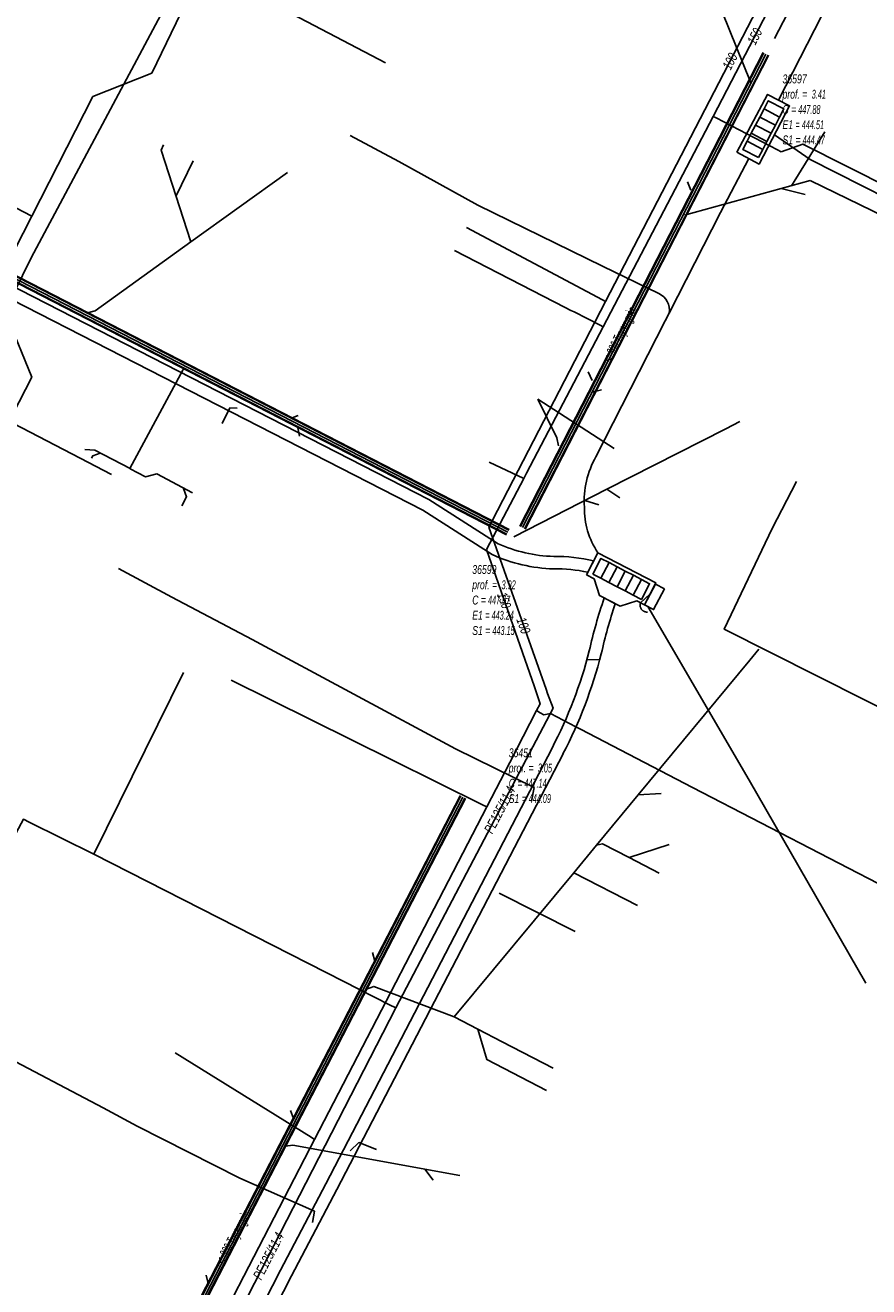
# Model space of a CAD drawing. Header units: metres. Extents: x 2695563 to 2696938, y 1260544 to 1262032.
# Tile 126 of 256: x 2696539 to 2696587, y 1260970 to 1261041. Entities that reach past the tile are written whole.
import ezdxf

# ---------------------------------------------------------------- set-up
doc = ezdxf.new("R2010")
doc.units = ezdxf.units.M
doc.header["$LTSCALE"] = 100
doc.linetypes.add('AUSGEZOGEN', pattern=[0])
doc.linetypes.add('STRICHLINIE2_S3', pattern=[0.25, 0.15, -0.1])
for name, color, linetype in [('Eau portable_Cadastre des conduites_Conduite', 171, 'AUSGEZOGEN'), ('Eau potable_Cadastre des conduites_Conduite_Texte', 171, 'AUSGEZOGEN'), ('EU_Cadastre des conduites', 24, 'AUSGEZOGEN'), ('EU_Cadastre des conduites – Texte', 7, 'AUSGEZOGEN'), ('EU_Cadastre des conduites_Regard normalisé – Texte', 24, 'AUSGEZOGEN'), ('Gaz_Cadastre des conduites_Conduite', 32, 'AUSGEZOGEN'), ('Gaz_Cadastre des conduites_Conduite_Texte', 32, 'AUSGEZOGEN'), ('Réseau électrique_Cadastre des conduite_Bord du tracé', 1, 'AUSGEZOGEN'), ('Réseau électrique_Cadastre des conduite_Tronçon de tracé', 1, 'AUSGEZOGEN'), ('Réseau électrique_Cadastre des conduites_Ouvrage_Surface-Ligne-Point', 1, 'AUSGEZOGEN'), ('TV_Cadastre des conduites_CONDUITE', 92, 'AUSGEZOGEN'), ('Télécommunications_SW_Cadastre des conduites_Bord du tracé', 94, 'AUSGEZOGEN')]:
    doc.layers.add(name, color=color, linetype=linetype)
doc.styles.add('ARIAL', font='arial.ttf')
pattern_1 = [(0, (2703955, 1269100), (4050, 4050), [4050, -4050]), (90, (2703955, 1269100), (-4050, 4050), [4050, -4050])]
pattern_2 = [(0, (2708005, 1273150), (6075, 6075), [6075, -6075]), (90, (2708005, 1273150), (-6075, 6075), [6075, -6075])]

# ---------------------------------------------------------------- blocks, each defined once
blk = doc.blocks.new('COMPLEXOBJECT_1873')
at = {"layer": 'Réseau électrique_Cadastre des conduite_Bord du tracé', "color": 1, "linetype": 'AUSGEZOGEN', "transparency": 33554687}
blk.add_line((6570.17, 11010.706), (6570.503, 11011.347), dxfattribs=at)
for points in [[(6565.106, 11012.322), (6561.184, 11014.821), (6520.154, 11035.838), (6519.825, 11035.22)], [(6519.825, 11035.22), (6560.836, 11014.213), (6564.772, 11011.705)]]:
    blk.add_lwpolyline(points, dxfattribs=at)
for centre, radius, start, end in [((6568.489, 11019.821), 8.227, 245.7205, 268.2956), ((6568.489, 11019.825), 8.931, 245.40161, 268.3993), ((6568.401, 11002.716), 8.883, 76.30959, 91.01003), ((6568.396, 11002.667), 8.233, 77.55419, 91.08341)]:
    blk.add_arc(centre, radius, start, end, dxfattribs=at)
blk = doc.blocks.new('COMPLEXOBJECT_1874')
at = {"layer": 'Réseau électrique_Cadastre des conduite_Bord du tracé', "color": 1, "linetype": 'AUSGEZOGEN', "transparency": 33554687}
blk.add_line((6571.728, 11008.924), (6571.1, 11009.251), dxfattribs=at)
for points in [[(6568.148, 11000.759), (6555.364, 10976.116), (6552.788, 10971.232), (6542.966, 10951.999), (6540.278, 10946.811), (6532.886, 10932.542), (6533.508, 10932.221)], [(6533.508, 10932.221), (6540.9, 10946.489), (6543.588, 10951.679), (6553.41, 10970.91), (6555.984, 10975.792), (6568.77, 11000.437)]]:
    blk.add_lwpolyline(points, dxfattribs=at)
for centre, radius, start, end in [((6598.014, 11000.04), 28.447, 161.10661, 167.36737), ((6598.288, 10999.959), 28.032, 161.34778, 167.35119), ((6545.171, 11012.717), 25.903, 332.50593, 345.56706), ((6545.215, 11012.695), 26.553, 332.5063, 345.61145)]:
    blk.add_arc(centre, radius, start, end, dxfattribs=at)
blk = doc.blocks.new('COMPLEXOBJECT_2723')
at = {"layer": 'Réseau électrique_Cadastre des conduite_Tronçon de tracé', "color": 1, "linetype": 'AUSGEZOGEN', "transparency": 33554687}
blk.add_line((6570.633, 11017.24), (6574.55, 11024.918), dxfattribs=at)
blk.add_arc((6575.11, 11014.715), 5.14, 150.57266, 183.59978, dxfattribs=at)
blk = doc.blocks.new('COMPLEXOBJECT_2724')
at = {"layer": 'Réseau électrique_Cadastre des conduite_Tronçon de tracé', "color": 1, "linetype": 'AUSGEZOGEN', "transparency": 33554687}
blk.add_line((6574.183, 11026.468), (6571.005, 11028.025), dxfattribs=at)
blk.add_arc((6573.772, 11025.535), 1.019, 350.27706, 66.24403, dxfattribs=at)

msp = doc.modelspace()

# ---------------------------------------------------------------- hatches: boundary and pattern name
at = {"layer": 'Réseau électrique_Cadastre des conduite_Bord du tracé', "lineweight": 18, "transparency": 33554687}
h = msp.add_hatch(dxfattribs=at)
h.set_pattern_fill('MUSTER', color=1, scale=6075, style=0, pattern_type=2)
h.set_pattern_definition(pattern_2)
h.paths.add_polyline_path([(2696520.795, 1261035.03), (2696561.806, 1261014.023), (2696565.742, 1261011.515), (2696565.847, 1261011.468), (2696565.954, 1261011.421), (2696566.06, 1261011.377), (2696566.167, 1261011.333), (2696566.275, 1261011.292), (2696566.383, 1261011.251), (2696566.492, 1261011.212), (2696566.602, 1261011.174), (2696566.711, 1261011.138), (2696566.822, 1261011.103), (2696566.932, 1261011.07), (2696567.043, 1261011.038), (2696567.155, 1261011.007), (2696567.267, 1261010.978), (2696567.379, 1261010.95), (2696567.492, 1261010.924), (2696567.605, 1261010.899), (2696567.718, 1261010.876), (2696567.832, 1261010.854), (2696567.945, 1261010.834), (2696568.059, 1261010.815), (2696568.174, 1261010.798), (2696568.288, 1261010.782), (2696568.403, 1261010.767), (2696568.518, 1261010.754), (2696568.633, 1261010.743), (2696568.748, 1261010.733), (2696568.864, 1261010.724), (2696568.979, 1261010.717), (2696569.094, 1261010.712), (2696569.21, 1261010.708), (2696569.273, 1261010.709), (2696569.335, 1261010.709), (2696569.398, 1261010.709), (2696569.461, 1261010.709), (2696569.524, 1261010.708), (2696569.586, 1261010.707), (2696569.649, 1261010.705), (2696569.712, 1261010.702), (2696569.774, 1261010.699), (2696569.837, 1261010.696), (2696569.899, 1261010.692), (2696569.962, 1261010.688), (2696570.025, 1261010.683), (2696570.087, 1261010.678), (2696570.149, 1261010.672), (2696570.212, 1261010.666), (2696570.274, 1261010.659), (2696570.337, 1261010.652), (2696570.399, 1261010.644), (2696570.461, 1261010.636), (2696570.523, 1261010.628), (2696570.585, 1261010.619), (2696570.647, 1261010.609), (2696570.709, 1261010.599), (2696570.771, 1261010.589), (2696570.833, 1261010.578), (2696570.894, 1261010.566), (2696570.956, 1261010.554), (2696571.017, 1261010.542), (2696571.079, 1261010.529), (2696571.14, 1261010.516), (2696571.473, 1261011.157), (2696571.401, 1261011.174), (2696571.33, 1261011.191), (2696571.258, 1261011.207), (2696571.186, 1261011.222), (2696571.114, 1261011.237), (2696571.042, 1261011.251), (2696570.97, 1261011.264), (2696570.897, 1261011.277), (2696570.825, 1261011.29), (2696570.752, 1261011.301), (2696570.68, 1261011.312), (2696570.607, 1261011.323), (2696570.534, 1261011.333), (2696570.461, 1261011.342), (2696570.388, 1261011.351), (2696570.315, 1261011.359), (2696570.242, 1261011.367), (2696570.169, 1261011.373), (2696570.095, 1261011.38), (2696570.022, 1261011.385), (2696569.949, 1261011.391), (2696569.875, 1261011.395), (2696569.802, 1261011.399), (2696569.729, 1261011.402), (2696569.655, 1261011.405), (2696569.582, 1261011.407), (2696569.508, 1261011.408), (2696569.435, 1261011.409), (2696569.361, 1261011.409), (2696569.288, 1261011.409), (2696569.214, 1261011.408), (2696569.11, 1261011.412), (2696569.005, 1261011.417), (2696568.901, 1261011.423), (2696568.796, 1261011.431), (2696568.692, 1261011.44), (2696568.588, 1261011.451), (2696568.484, 1261011.462), (2696568.381, 1261011.475), (2696568.277, 1261011.49), (2696568.174, 1261011.505), (2696568.07, 1261011.522), (2696567.968, 1261011.541), (2696567.865, 1261011.56), (2696567.762, 1261011.581), (2696567.66, 1261011.603), (2696567.558, 1261011.627), (2696567.457, 1261011.652), (2696567.355, 1261011.678), (2696567.255, 1261011.705), (2696567.154, 1261011.734), (2696567.054, 1261011.764), (2696566.954, 1261011.795), (2696566.855, 1261011.827), (2696566.756, 1261011.861), (2696566.657, 1261011.896), (2696566.559, 1261011.932), (2696566.461, 1261011.97), (2696566.364, 1261012.009), (2696566.268, 1261012.048), (2696566.172, 1261012.09), (2696566.076, 1261012.132), (2696562.154, 1261014.631), (2696521.124, 1261035.648)], flags=0)
h = msp.add_hatch(dxfattribs=at)
h.set_pattern_fill('MUSTER', color=1, scale=6075, style=0, pattern_type=2)
h.set_pattern_definition(pattern_2)
h.paths.add_polyline_path([(2696534.478, 1260932.031), (2696541.87, 1260946.299), (2696544.558, 1260951.489), (2696554.38, 1260970.72), (2696556.954, 1260975.602), (2696569.74, 1261000.247), (2696569.83, 1261000.421), (2696569.918, 1261000.596), (2696570.006, 1261000.771), (2696570.091, 1261000.947), (2696570.176, 1261001.124), (2696570.259, 1261001.301), (2696570.341, 1261001.479), (2696570.422, 1261001.658), (2696570.502, 1261001.837), (2696570.58, 1261002.017), (2696570.656, 1261002.197), (2696570.732, 1261002.378), (2696570.806, 1261002.559), (2696570.878, 1261002.741), (2696570.95, 1261002.924), (2696571.02, 1261003.107), (2696571.089, 1261003.29), (2696571.156, 1261003.474), (2696571.222, 1261003.659), (2696571.286, 1261003.843), (2696571.35, 1261004.029), (2696571.411, 1261004.215), (2696571.472, 1261004.401), (2696571.531, 1261004.588), (2696571.589, 1261004.775), (2696571.645, 1261004.963), (2696571.7, 1261005.151), (2696571.754, 1261005.339), (2696571.806, 1261005.528), (2696571.857, 1261005.717), (2696571.906, 1261005.907), (2696571.927, 1261005.999), (2696571.948, 1261006.092), (2696571.97, 1261006.184), (2696571.991, 1261006.276), (2696572.014, 1261006.368), (2696572.036, 1261006.46), (2696572.059, 1261006.552), (2696572.082, 1261006.644), (2696572.105, 1261006.736), (2696572.129, 1261006.828), (2696572.153, 1261006.919), (2696572.177, 1261007.011), (2696572.202, 1261007.103), (2696572.227, 1261007.194), (2696572.252, 1261007.285), (2696572.278, 1261007.376), (2696572.304, 1261007.468), (2696572.33, 1261007.559), (2696572.356, 1261007.65), (2696572.383, 1261007.741), (2696572.41, 1261007.831), (2696572.438, 1261007.922), (2696572.465, 1261008.013), (2696572.493, 1261008.103), (2696572.522, 1261008.194), (2696572.55, 1261008.284), (2696572.579, 1261008.374), (2696572.608, 1261008.464), (2696572.638, 1261008.554), (2696572.668, 1261008.644), (2696572.698, 1261008.734), (2696572.07, 1261009.061), (2696572.038, 1261008.966), (2696572.006, 1261008.871), (2696571.974, 1261008.776), (2696571.943, 1261008.681), (2696571.912, 1261008.585), (2696571.881, 1261008.49), (2696571.851, 1261008.394), (2696571.821, 1261008.298), (2696571.791, 1261008.203), (2696571.762, 1261008.107), (2696571.733, 1261008.011), (2696571.705, 1261007.915), (2696571.676, 1261007.818), (2696571.648, 1261007.722), (2696571.621, 1261007.626), (2696571.594, 1261007.529), (2696571.567, 1261007.433), (2696571.54, 1261007.336), (2696571.514, 1261007.239), (2696571.488, 1261007.142), (2696571.462, 1261007.045), (2696571.437, 1261006.948), (2696571.412, 1261006.851), (2696571.388, 1261006.754), (2696571.364, 1261006.657), (2696571.34, 1261006.559), (2696571.316, 1261006.462), (2696571.293, 1261006.364), (2696571.271, 1261006.267), (2696571.248, 1261006.169), (2696571.226, 1261006.071), (2696571.178, 1261005.887), (2696571.128, 1261005.703), (2696571.077, 1261005.519), (2696571.025, 1261005.336), (2696570.972, 1261005.153), (2696570.917, 1261004.971), (2696570.861, 1261004.789), (2696570.803, 1261004.607), (2696570.744, 1261004.426), (2696570.684, 1261004.245), (2696570.622, 1261004.065), (2696570.559, 1261003.885), (2696570.495, 1261003.706), (2696570.43, 1261003.527), (2696570.363, 1261003.349), (2696570.295, 1261003.171), (2696570.225, 1261002.994), (2696570.155, 1261002.817), (2696570.082, 1261002.64), (2696570.009, 1261002.465), (2696569.934, 1261002.289), (2696569.859, 1261002.115), (2696569.781, 1261001.941), (2696569.703, 1261001.767), (2696569.623, 1261001.594), (2696569.542, 1261001.422), (2696569.46, 1261001.25), (2696569.376, 1261001.079), (2696569.291, 1261000.908), (2696569.205, 1261000.738), (2696569.118, 1261000.569), (2696556.334, 1260975.926), (2696553.758, 1260971.042), (2696543.936, 1260951.809), (2696541.248, 1260946.621), (2696533.856, 1260932.352)], flags=0)
at = {"layer": 'Réseau électrique_Cadastre des conduites_Ouvrage_Surface-Ligne-Point', "lineweight": 18, "transparency": 33554687}
h = msp.add_hatch(dxfattribs=at)
h.set_pattern_fill('MUSTER', color=1, scale=4050, style=0, pattern_type=2)
h.set_pattern_definition(pattern_1)
h.paths.add_polyline_path([(2696579.574, 1261034.267), (2696580.834, 1261033.602), (2696582.556, 1261036.892), (2696581.309, 1261037.541)], flags=0)
h = msp.add_hatch(dxfattribs=at)
h.set_pattern_fill('MUSTER', color=1, scale=4050, style=0, pattern_type=2)
h.set_pattern_definition(pattern_1)
h.paths.add_polyline_path([(2696571.065, 1261010.372), (2696571.506, 1261010.143), (2696571.804, 1261009.199), (2696572.964, 1261008.596), (2696573.908, 1261008.895), (2696574.348, 1261008.666), (2696574.994, 1261009.908), (2696571.711, 1261011.614)], flags=0)
h = msp.add_hatch(dxfattribs=at)
h.set_pattern_fill('MUSTER', color=1, scale=2025, style=0, pattern_type=2)
h.set_pattern_definition([(0, (2699905, 1265050), (2025, 2025), [2025, -2025]), (90, (2699905, 1265050), (-2025, 2025), [2025, -2025])])
h.paths.add_polyline_path([(2696575.488, 1261009.575), (2696574.973, 1261009.851), (2696574.344, 1261008.676), (2696574.859, 1261008.4)], flags=0)

# ---------------------------------------------------------------- linework, layer by layer
at = {"layer": 'Eau portable_Cadastre des conduites_Conduite', "color": 7, "linetype": 'AUSGEZOGEN', "transparency": 33554687}
for p, q in [((2696581.88, 1261034.405), (2696582.08, 1261034.301)), ((2696567.519, 1261015.812), (2696565.566, 1261016.736)), ((2696567.681, 1261016.122), (2696567.519, 1261015.812)), ((2696567.519, 1261015.812), (2696565.421, 1261011.799)), ((2696565.421, 1261011.799), (2696568.127, 1261004.044)), ((2696560.061, 1260999.908), (2696550.981, 1261004.41)), ((2696566.726, 1260999.758), (2696568.244, 1261002.689)), ((2696568.244, 1261002.689), (2696568.441, 1261002.571)), ((2696570.469, 1261001.771), (2696570.725, 1261001.637)), ((2696570.725, 1261001.637), (2696577.071, 1260998.345)), ((2696565.229, 1260997.345), (2696560.061, 1260999.908)), ((2696565.426, 1260997.247), (2696566.726, 1260999.758)), ((2696577.071, 1260998.345), (2696589.318, 1260992.005)), ((2696555.687, 1260978.443), (2696565.426, 1260997.247)), ((2696565.426, 1260997.247), (2696565.229, 1260997.345)), ((2696555.5, 1260978.559), (2696547.806, 1260983.335)), ((2696542.863, 1260953.683), (2696555.687, 1260978.443)), ((2696555.687, 1260978.443), (2696555.5, 1260978.559))]:
    msp.add_line(p, q, dxfattribs=at)
for points in [[(2696590.061, 1261059.392), (2696583.649, 1261046.741), (2696578.229, 1261036.298), (2696572.007, 1261024.397), (2696567.681, 1261016.122)], [(2696578.229, 1261036.298), (2696578.395, 1261036.212), (2696581.88, 1261034.405)], [(2696582.08, 1261034.301), (2696583.3, 1261034.735), (2696593.38, 1261029.647), (2696601.776, 1261025.196), (2696606.401, 1261023.038), (2696610.775, 1261021.889), (2696614.412, 1261021.672), (2696615.747, 1261022.064), (2696619.595, 1261023.741)], [(2696570.191, 1261025.327), (2696569.871, 1261025.491), (2696563.597, 1261028.705)], [(2696572.007, 1261024.397), (2696571.84, 1261024.482), (2696570.364, 1261025.238), (2696570.191, 1261025.327)], [(2696568.244, 1261002.689), (2696568.447, 1261003.08), (2696568.127, 1261004.044)], [(2696568.441, 1261002.571), (2696568.652, 1261002.445), (2696569.037, 1261002.519), (2696570.469, 1261001.771)]]:
    msp.add_lwpolyline(points, dxfattribs=at)
at = {"layer": 'EU_Cadastre des conduites', "color": 24, "linetype": 'AUSGEZOGEN', "transparency": 33554687}
for p, q in [((2696611.98, 1261099.473), (2696581.695, 1261040.694)), ((2696584.549, 1261035.428), (2696582.657, 1261032.376)), ((2696548.827, 1261033.788), (2696547.836, 1261031.774)), ((2696554.15, 1261033.122), (2696548.695, 1261029.198)), ((2696583.717, 1261032.668), (2696576.61, 1261030.71)), ((2696576.775, 1261032.597), (2696576.964, 1261032.116)), ((2696583.434, 1261031.883), (2696582.079, 1261032.217)), ((2696545.247, 1261016.383), (2696548.252, 1261021.989)), ((2696571.17, 1261021.85), (2696571.393, 1261021.368)), ((2696571.919, 1261020.83), (2696571.385, 1261020.698)), ((2696572.625, 1261017.508), (2696568.318, 1261020.297)), ((2696554.76, 1261019.379), (2696554.332, 1261019.214)), ((2696579.733, 1261019.034), (2696578.94, 1261018.63)), ((2696554.843, 1261018.22), (2696554.738, 1261018.682)), ((2696572.96, 1261014.72), (2696572.224, 1261015.205)), ((2696571.772, 1261014.324), (2696570.977, 1261014.569)), ((2696580.819, 1261006.158), (2696580.309, 1261005.542)), ((2696575.297, 1260998.006), (2696573.991, 1260997.92)), ((2696575.739, 1260995.125), (2696573.491, 1260994.374)), ((2696570.348, 1260993.525), (2696563.589, 1260985.37)), ((2696573.944, 1260991.662), (2696570.348, 1260993.525)), ((2696558.965, 1260989.012), (2696559.093, 1260988.521)), ((2696569.183, 1260982.472), (2696566.297, 1260983.967)), ((2696554.333, 1260980.077), (2696554.498, 1260979.624)), ((2696562.401, 1260976.138), (2696561.934, 1260976.749)), ((2696549.564, 1260970.761), (2696549.68, 1260970.298))]:
    msp.add_line(p, q, dxfattribs=at)
at = {"layer": 'EU_Cadastre des conduites', "color": 255, "transparency": 33554687}
for p, q in [((2696566.618, 1261012.777), (2696511.767, 1261041.016)), ((2696581.22, 1261039.824), (2696567.445, 1261013.038)), ((2696564.07, 1260997.802), (2696558.59, 1260987.2)), ((2696558.59, 1260987.2), (2696539.513, 1260950.329))]:
    msp.add_line(p, q, dxfattribs=at)
at = {"layer": 'EU_Cadastre des conduites', "linetype": 'AUSGEZOGEN', "transparency": 33554687}
for p, q in [((2696566.678, 1261012.893), (2696511.827, 1261041.132)), ((2696566.687, 1261012.91), (2696511.836, 1261041.149)), ((2696566.696, 1261012.928), (2696511.845, 1261041.167)), ((2696566.54, 1261012.626), (2696511.689, 1261040.865)), ((2696566.549, 1261012.644), (2696511.698, 1261040.882)), ((2696566.558, 1261012.661), (2696511.708, 1261040.9)), ((2696581.069, 1261039.902), (2696567.294, 1261013.116)), ((2696581.087, 1261039.893), (2696567.312, 1261013.107)), ((2696581.104, 1261039.884), (2696567.329, 1261013.098)), ((2696581.336, 1261039.764), (2696567.561, 1261012.978)), ((2696581.353, 1261039.755), (2696567.578, 1261012.969)), ((2696581.371, 1261039.746), (2696567.596, 1261012.96)), ((2696563.919, 1260997.88), (2696558.439, 1260987.278)), ((2696563.937, 1260997.871), (2696558.457, 1260987.269)), ((2696563.954, 1260997.862), (2696558.474, 1260987.26)), ((2696564.186, 1260997.742), (2696558.706, 1260987.14)), ((2696564.203, 1260997.733), (2696558.723, 1260987.131)), ((2696564.221, 1260997.724), (2696558.741, 1260987.122)), ((2696558.439, 1260987.278), (2696539.362, 1260950.407)), ((2696558.457, 1260987.269), (2696539.38, 1260950.398)), ((2696558.474, 1260987.26), (2696539.397, 1260950.389)), ((2696558.706, 1260987.14), (2696539.629, 1260950.269)), ((2696558.723, 1260987.131), (2696539.646, 1260950.26)), ((2696558.741, 1260987.122), (2696539.664, 1260950.251))]:
    msp.add_line(p, q, dxfattribs=at)
at = {"layer": 'EU_Cadastre des conduites', "color": 24, "linetype": 'AUSGEZOGEN', "transparency": 33554687}
for points in [[(2696574.699, 1261052.278), (2696575.186, 1261051.057), (2696580.357, 1261038.203)], [(2696547.146, 1261034.685), (2696547.007, 1261034.382), (2696548.695, 1261029.198)], [(2696608.342, 1261020.746), (2696594.994, 1261027.19), (2696583.717, 1261032.668)], [(2696548.695, 1261029.198), (2696543.286, 1261025.307), (2696542.781, 1261025.173)], [(2696536.338, 1261013.774), (2696536.065, 1261014.497), (2696539.698, 1261021.553), (2696538.353, 1261024.832)], [(2696568.318, 1261020.297), (2696569.396, 1261018.113), (2696569.48, 1261017.67)], [(2696578.94, 1261018.63), (2696572.224, 1261015.205), (2696566.968, 1261012.525)], [(2696542.697, 1261017.455), (2696543.257, 1261017.418), (2696545.262, 1261016.376)], [(2696543.082, 1261016.959), (2696543.145, 1261017.102), (2696543.573, 1261017.257)], [(2696548.778, 1261015.011), (2696546.767, 1261016.079), (2696546.125, 1261015.907), (2696545.264, 1261016.362)], [(2696548.189, 1261014.272), (2696548.454, 1261014.785), (2696548.284, 1261015.26)], [(2696580.309, 1261005.542), (2696573.991, 1260997.92), (2696571.635, 1260995.077), (2696570.348, 1260993.525)], [(2696575.178, 1260993.5), (2696573.491, 1260994.374), (2696571.982, 1260995.156), (2696571.635, 1260995.077)], [(2696563.582, 1260985.374), (2696559.048, 1260987.09), (2696558.626, 1260986.945)], [(2696566.297, 1260983.967), (2696564.921, 1260984.68), (2696563.589, 1260985.37)], [(2696568.807, 1260981.203), (2696565.433, 1260982.951), (2696564.921, 1260984.68)], [(2696563.898, 1260976.392), (2696554.453, 1260978.112), (2696554.037, 1260978.065)]]:
    msp.add_lwpolyline(points, dxfattribs=at)
at = {"layer": 'Gaz_Cadastre des conduites_Conduite', "color": 32, "linetype": 'AUSGEZOGEN', "transparency": 33554687}
for p, q in [((2696565.76, 1261013.465), (2696565.551, 1261013.061)), ((2696565.551, 1261013.061), (2696568.782, 1261003.901)), ((2696543.202, 1260994.574), (2696548.273, 1261004.848)), ((2696568.872, 1261003.657), (2696568.782, 1261003.901)), ((2696559.931, 1260986.057), (2696557.346, 1260987.373)), ((2696560.287, 1260985.876), (2696559.931, 1260986.057))]:
    msp.add_line(p, q, dxfattribs=at)
for points in [[(2696591.979, 1261064.142), (2696583.643, 1261048.038), (2696572.15, 1261025.819), (2696565.76, 1261013.465)], [(2696572.15, 1261025.819), (2696571.973, 1261025.913), (2696564.273, 1261030.014)], [(2696560.287, 1260985.876), (2696567.463, 1260999.574), (2696569.177, 1261002.833), (2696568.872, 1261003.657)], [(2696539.543, 1260996.382), (2696539.222, 1260996.546), (2696535.85, 1260990.294)], [(2696557.346, 1260987.373), (2696543.202, 1260994.574), (2696539.543, 1260996.382)], [(2696530.163, 1260927.422), (2696536.303, 1260939.208), (2696560.287, 1260985.876)]]:
    msp.add_lwpolyline(points, dxfattribs=at)
at = {"layer": 'Réseau électrique_Cadastre des conduite_Tronçon de tracé', "color": 1, "linetype": 'AUSGEZOGEN', "transparency": 33554687}
for p, q in [((2696581.929, 1261037.219), (2696584.775, 1261042.773)), ((2696560.449, 1261033.738), (2696557.696, 1261035.209)), ((2696578.64, 1261030.866), (2696580.247, 1261033.912)), ((2696564.93, 1261031.285), (2696560.449, 1261033.738)), ((2696571.975, 1261027.835), (2696564.93, 1261031.285)), ((2696575.747, 1261025.173), (2696578.64, 1261030.866)), ((2696575.52, 1261024.728), (2696575.747, 1261025.173)), ((2696547.614, 1261009.111), (2696544.593, 1261010.719)), ((2696552.161, 1261006.715), (2696547.614, 1261009.111)), ((2696574.126, 1261008.781), (2696574.66, 1261009.267)), ((2696563.657, 1261000.534), (2696552.161, 1261006.715)), ((2696570.42, 1260990.191), (2696566.122, 1260992.372)), ((2696543.737, 1260980.227), (2696536.582, 1260983.995)), ((2696545.658, 1260979.182), (2696543.737, 1260980.227)), ((2696551.472, 1260976.239), (2696545.658, 1260979.182))]:
    msp.add_line(p, q, dxfattribs=at)
for points in [[(2696581.697, 1261035.25), (2696583.717, 1261033.864), (2696591.094, 1261030.121)], [(2696550.458, 1261018.937), (2696550.905, 1261019.81), (2696551.309, 1261019.793)], [(2696586.864, 1260987.276), (2696580.276, 1260998.761), (2696574.539, 1261008.571)], [(2696567.951, 1260997.56), (2696568.102, 1260998.342), (2696563.657, 1261000.534)], [(2696557.695, 1260977.791), (2696558.186, 1260978.258), (2696559.191, 1260977.878)], [(2696555.575, 1260973.736), (2696555.682, 1260974.376), (2696551.472, 1260976.239)]]:
    msp.add_lwpolyline(points, dxfattribs=at)
msp.add_arc((2696575.488, 1261014.13), 4.538, 179.0957, 213.67619, dxfattribs=at)
at = {"layer": 'Réseau électrique_Cadastre des conduite_Tronçon de tracé', "color": 1, "linetype": 'STRICHLINIE2_S3', "transparency": 33554687}
msp.add_arc((2696574.488, 1261008.65), 0.385, 160.05231, 275.6206, dxfattribs=at)
at = {"layer": 'Réseau électrique_Cadastre des conduites_Ouvrage_Surface-Ligne-Point', "color": 1, "linetype": 'AUSGEZOGEN', "transparency": 33554687}
for points in [[(2696579.574, 1261034.267), (2696580.834, 1261033.602), (2696582.556, 1261036.892), (2696581.309, 1261037.541), (2696579.574, 1261034.267)], [(2696581.754, 1261035.799), (2696581.993, 1261036.257), (2696581.108, 1261036.721), (2696580.868, 1261036.262), (2696581.754, 1261035.799)], [(2696581.993, 1261036.257), (2696582.234, 1261036.715), (2696581.347, 1261037.178), (2696581.108, 1261036.721), (2696581.993, 1261036.257)], [(2696581.515, 1261035.341), (2696581.754, 1261035.799), (2696580.868, 1261036.262), (2696580.628, 1261035.805), (2696581.515, 1261035.341)], [(2696581.035, 1261034.425), (2696581.276, 1261034.883), (2696580.389, 1261035.347), (2696580.15, 1261034.889), (2696581.035, 1261034.425)], [(2696580.389, 1261035.347), (2696581.276, 1261034.883), (2696581.515, 1261035.341), (2696580.628, 1261035.805), (2696580.389, 1261035.347)], [(2696580.796, 1261033.967), (2696579.91, 1261034.432), (2696580.15, 1261034.889), (2696581.035, 1261034.425), (2696580.796, 1261033.967)], [(2696571.065, 1261010.372), (2696571.506, 1261010.143), (2696571.804, 1261009.199), (2696572.964, 1261008.596), (2696573.908, 1261008.895), (2696574.348, 1261008.666), (2696574.994, 1261009.908), (2696571.711, 1261011.614), (2696571.065, 1261010.372)], [(2696571.423, 1261010.411), (2696571.885, 1261011.298), (2696572.343, 1261011.06), (2696571.881, 1261010.173), (2696571.423, 1261010.411)], [(2696571.881, 1261010.173), (2696572.34, 1261009.934), (2696572.801, 1261010.822), (2696572.343, 1261011.06), (2696571.881, 1261010.173)], [(2696572.801, 1261010.822), (2696572.34, 1261009.934), (2696572.799, 1261009.696), (2696573.26, 1261010.584), (2696572.801, 1261010.822)], [(2696572.799, 1261009.696), (2696573.257, 1261009.458), (2696573.718, 1261010.345), (2696573.26, 1261010.584), (2696572.799, 1261009.696)], [(2696573.257, 1261009.458), (2696573.716, 1261009.22), (2696574.177, 1261010.107), (2696573.718, 1261010.345), (2696573.257, 1261009.458)], [(2696573.716, 1261009.22), (2696574.175, 1261008.981), (2696574.635, 1261009.869), (2696574.177, 1261010.107), (2696573.716, 1261009.22)], [(2696575.488, 1261009.575), (2696574.973, 1261009.851), (2696574.344, 1261008.676), (2696574.859, 1261008.4), (2696575.488, 1261009.575)]]:
    msp.add_lwpolyline(points, close=True, dxfattribs=at)
at = {"layer": 'TV_Cadastre des conduites_CONDUITE', "color": 92, "linetype": 'AUSGEZOGEN', "transparency": 33554687}
msp.add_line((2696531.918, 1261015.438), (2696539.694, 1261030.654), dxfattribs=at)
for points in [[(2696539.694, 1261030.654), (2696543.152, 1261037.421), (2696546.479, 1261038.74), (2696549.502, 1261045.007)], [(2696523.741, 1261040.56), (2696523.104, 1261039.294), (2696539.694, 1261030.654)]]:
    msp.add_lwpolyline(points, dxfattribs=at)
at = {"layer": 'Télécommunications_SW_Cadastre des conduites_Bord du tracé', "color": 94, "linetype": 'AUSGEZOGEN', "transparency": 33554687}
for points in [[(2696548.626, 1261045.133), (2696539.663, 1261028.303), (2696535.785, 1261020.422), (2696542.44, 1261016.963), (2696544.214, 1261016.041)], [(2696548.626, 1261045.133), (2696550.84, 1261043.972), (2696555.268, 1261041.65), (2696559.695, 1261039.327)], [(2696582.939, 1261015.653), (2696581.563, 1261012.986), (2696578.86, 1261007.29), (2696589.42, 1261001.98)]]:
    msp.add_lwpolyline(points, dxfattribs=at)

# ---------------------------------------------------------------- block references
at = {"layer": 'Réseau électrique_Cadastre des conduite_Bord du tracé', "color": 1, "linetype": 'AUSGEZOGEN', "lineweight": -3, "transparency": 33554687}
for name in ['COMPLEXOBJECT_1873', 'COMPLEXOBJECT_1874']:
    msp.add_blockref(name, (2690000.97, 1249999.81), dxfattribs=at)
at = {"layer": 'Réseau électrique_Cadastre des conduite_Tronçon de tracé', "color": 1, "linetype": 'AUSGEZOGEN', "lineweight": -3, "transparency": 33554687}
for name in ['COMPLEXOBJECT_2724', 'COMPLEXOBJECT_2723']:
    msp.add_blockref(name, (2690000.97, 1249999.81), dxfattribs=at)

# ---------------------------------------------------------------- texts
at = {"layer": 'Eau potable_Cadastre des conduites_Conduite_Texte', "color": 7, "transparency": 33554687, "char_height": 0.55426, "width": 1.10014, "attachment_point": 5, "style": 'ARIAL'}
for insert, rotation in [((2696580.583, 1261040.822), 62.5707), ((2696566.418, 1261008.926), 289.2357)]:
    msp.add_mtext('\\A1;{\\fArial|i1|b0;\\H0.554263;\\W0.700000;\\C7;150}\\P', dxfattribs=dict(at, insert=insert, rotation=rotation))
at = {"layer": 'EU_Cadastre des conduites – Texte', "color": 24, "transparency": 33554687, "char_height": 0.55705, "width": 6, "attachment_point": 5, "style": 'ARIAL'}
for insert, rotation in [((2696573.033, 1261023.916), 64.0017), ((2696551.176, 1260972.884), 62.1882)]:
    msp.add_mtext('\\A1;{\\fArial|b0|i1|c0|p34;\\W0.7;< \\W0.49;300 Tuyau grès}', dxfattribs=dict(at, insert=insert, rotation=rotation))
at = {"layer": 'EU_Cadastre des conduites_Regard normalisé – Texte', "color": 24, "transparency": 33554687, "char_height": 0.50641, "attachment_point": 1, "line_spacing_factor": 1.024096, "style": 'ARIAL'}
for s, insert, width in [('\\A1;{\\fArial|b0|i1|c0|p34;\\W0.69641;36597}\\P{\\fArial|b0|i1|c0|p34;\\H0.99721x;\\W0.69641;prof. = \\W0.48749; 3.41}\\P{\\fArial|b0|i1|c0|p34;\\H0.99721x;\\W0.69641;C =\\W0.48749; 447.88}\\P{\\fArial|b0|i1|c0|p34;\\H0.99721x;\\W0.69641;E1 \\W0.48749;= 444.51}\\P{\\fArial|b0|i1|c0|p34;\\H0.99721x;\\W0.69641;S1 =\\W0.48749; 444.47}', (2696582.151, 1261038.669), 2.84586), ('\\A1;{\\fArial|b0|i1|c0|p34;\\W0.69709;36599}\\P{\\fArial|b0|i1|c0|p34;\\H0.99721x;\\W0.69709;prof. = \\W0.48796; 3.92}\\P{\\fArial|b0|i1|c0|p34;\\H0.99721x;\\W0.69709;C =\\W0.48796; 447.07}\\P{\\fArial|b0|i1|c0|p34;\\H0.99721x;\\W0.69709;E1 \\W0.48796;= 443.24}\\P{\\fArial|b0|i1|c0|p34;\\H0.99721x;\\W0.69709;S1 =\\W0.48796; 443.15}', (2696564.606, 1261010.924), 2.84864), ('\\A1;{\\fArial|b0|i1|c0|p34;\\W0.69382;36451}\\P{\\fArial|b0|i1|c0|p34;\\H0.99721x;\\W0.69382;prof. = \\W0.48567; 3.05}\\P{\\fArial|b0|i1|c0|p34;\\H0.99721x;\\W0.69382;C =\\W0.48567; 447.14}\\P{\\fArial|b0|i1|c0|p34;\\H0.99721x;\\W0.69382;S1 =\\W0.48567; 444.09}', (2696566.669, 1261000.561), 2.83184)]:
    msp.add_mtext(s, dxfattribs=dict(at, insert=insert, width=width))
at = {"layer": 'Gaz_Cadastre des conduites_Conduite_Texte', "color": 32, "transparency": 33554687, "char_height": 0.55825, "attachment_point": 5, "style": 'ARIAL'}
for s, insert, width, rotation in [('\\A1;{\\fArial|i1|b0;\\H0.558250;\\W0.700000;\\C32;100}\\P', (2696579.187, 1261039.411), 1.10806, 62.6499), ('\\A1;{\\fArial|i1|b0;\\H0.558250;\\W0.700000;\\C32;100}\\P', (2696567.506, 1261007.501), 1.10806, 289.4292), ('\\A1;{\\fArial|i1|b0;\\H0.558250;\\W0.700000;\\C32;PE125/11.4}\\P', (2696566.161, 1260997.076), 3.05572, 62.3511), ('\\A1;{\\fArial|i1|b0;\\H0.558250;\\W0.700000;\\C32;PE125/11.4}\\P', (2696553.084, 1260971.847), 3.05572, 62.8002)]:
    msp.add_mtext(s, dxfattribs=dict(at, insert=insert, width=width, rotation=rotation))

doc.saveas('drawing.dxf')
